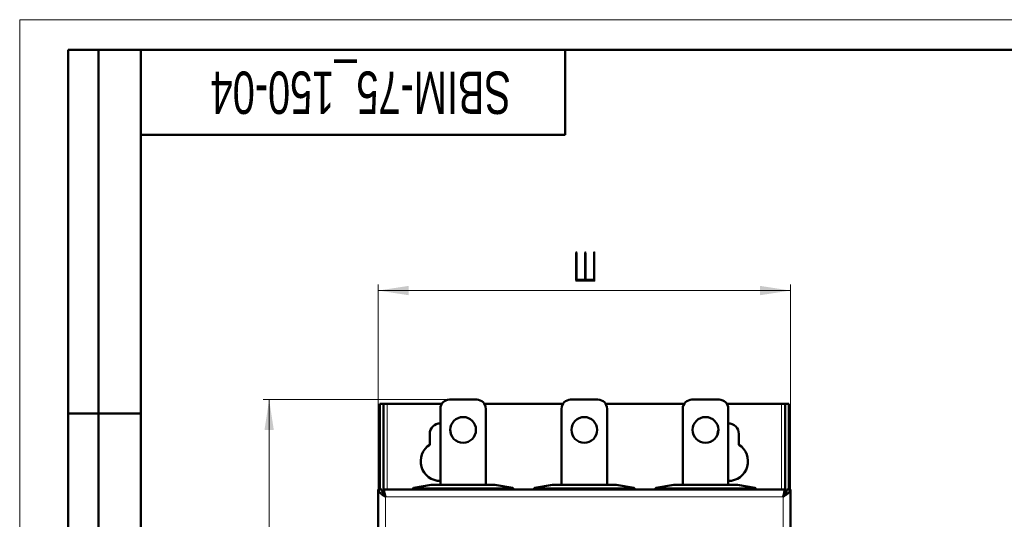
# Model space of a CAD drawing. Header units: millimetres. Extents: x 0 to 420, y 0 to 297.
# Tile 10 of 11: x 0 to 162, y 215 to 297. Entities that reach past the tile are written whole.
import ezdxf

# ---------------------------------------------------------------- set-up
doc = ezdxf.new("R2010")
doc.units = ezdxf.units.MM
doc.styles.add('SLDTEXTSTYLE0', font='TXT', dxfattribs={"width": 0.7, "bigfont": 'bigfont'})
doc.styles.add('SLDTEXTSTYLE1', font='TXT', dxfattribs={"width": 0.7})
doc.dimstyles.new('SLDDIMSTYLE0', dxfattribs={"dimtxt": 5, "dimasz": 5, "dimexe": 0, "dimexo": 0.0625, "dimgap": 1.25, "dimtad": 2, "dimdec": 1, "dimlfac": 2, "dimrnd": 1e-09, "dimzin": 12, "dimdsep": 46, "dimtxsty": 'SLDTEXTSTYLE1', "dimsah": 1, "dimcen": 0.09, "dimadec": 0, "dimazin": 3, "dimtfac": 1, "dimtdec": 3, "dimtofl": 0, "dimtmove": 0, "dimatfit": 3, "dimfxl": 0, "dimfrac": 2, "dimtolj": 1, "dimtzin": 12, "dimarcsym": 0})

# ---------------------------------------------------------------- blocks, each defined once
blk = doc.blocks.new('_D')
at = {"color": 7, "linetype": 'Continuous', "lineweight": 0}
for p, q in [((70.9, 234.3), (40.16, 234.3)), ((41.16, 234.3), (41.16, 78.94)), ((70.9, 78.94), (40.16, 78.94))]:
    blk.add_line(p, q, dxfattribs=at)
at = {"color": 7, "linetype": 'Continuous', "lineweight": 18}
for points in [[(41.16, 234.3), (40.39, 229.3), (41.93, 229.3)], [(41.16, 78.94), (41.93, 83.94), (40.39, 83.94)]]:
    blk.add_solid(points, dxfattribs=at)
at = {"color": 7, "linetype": 'Continuous', "lineweight": 18, "insert": (34.71, 155.02), "char_height": 5, "attachment_point": 1, "rotation": 90, "style": 'SLDTEXTSTYLE0'}
blk.add_mtext('В', dxfattribs=at)
blk = doc.blocks.new('_D_1')
at = {"color": 7, "linetype": 'Continuous', "lineweight": 0}
for p, q in [((59.16, 219.49), (59.16, 253.3)), ((59.16, 252.3), (127.16, 252.3)), ((127.16, 219.49), (127.16, 253.3))]:
    blk.add_line(p, q, dxfattribs=at)
at = {"color": 7, "linetype": 'Continuous', "lineweight": 18}
for points in [[(59.16, 252.3), (64.16, 251.53), (64.16, 253.07)], [(127.16, 252.3), (122.16, 253.07), (122.16, 251.53)]]:
    blk.add_solid(points, dxfattribs=at)
at = {"color": 7, "linetype": 'Continuous', "lineweight": 18, "insert": (91.21, 258.75), "char_height": 5, "attachment_point": 1, "style": 'SLDTEXTSTYLE0'}
blk.add_mtext('Ш', dxfattribs=at)

msp = doc.modelspace()

# ---------------------------------------------------------------- linework, layer by layer
at = {"color": 7, "linetype": 'Continuous', "lineweight": 18}
for q in [(420, 297), (0, 0)]:
    msp.add_line((0, 297), q, dxfattribs=at)
at = {"color": 7, "linetype": 'Continuous', "lineweight": 50}
for p, q in [((8, 172), (8, 292)), ((20, 292), (8, 292)), ((8, 172), (8, 292)), ((13, 172), (13, 292)), ((13, 172), (13, 292)), ((20, 292), (20, 5)), ((415, 292), (20, 292)), ((20, 292), (20, 5)), ((90, 278), (90, 292)), ((20, 278), (90, 278)), ((75.408, 234.301), (70.908, 234.301)), ((95.408, 234.301), (90.908, 234.301)), ((115.408, 234.301), (110.908, 234.301)), ((59.41, 233.628), (60.01, 233.628)), ((59.41, 219.478), (59.41, 233.628)), ((60.01, 219.478), (60.01, 233.628)), ((60.61, 233.628), (60.01, 233.628)), ((69.657, 233.628), (60.61, 233.628)), ((69.408, 232.801), (69.408, 220.228)), ((89.657, 233.628), (76.659, 233.628)), ((76.908, 220.228), (76.908, 232.801)), ((89.408, 232.801), (89.408, 220.228)), ((109.657, 233.628), (96.659, 233.628)), ((96.908, 220.228), (96.908, 232.801)), ((109.408, 232.801), (109.408, 220.228)), ((125.71, 233.628), (116.659, 233.628)), ((116.908, 220.228), (116.908, 232.801)), ((126.31, 233.628), (125.71, 233.628)), ((126.91, 233.628), (126.31, 233.628)), ((126.31, 233.628), (126.31, 219.478)), ((126.91, 233.628), (126.91, 219.478)), ((8, 232), (20, 232)), ((67.66, 228.628), (67.66, 226.867)), ((71.16, 228.577), (71.16, 228.628)), ((115.16, 228.628), (115.16, 228.588)), ((118.66, 226.867), (118.66, 228.628)), ((59.16, 219.478), (59.16, 93.778)), ((59.16, 219.478), (59.76, 219.478)), ((126.41, 219.478), (59.91, 219.478)), ((59.91, 219.478), (59.91, 218.878)), ((64.882, 219.478), (64.886, 219.603)), ((67.908, 220.228), (65.012, 219.745)), ((67.949, 220.228), (78.367, 220.228)), ((81.305, 219.745), (78.408, 220.228)), ((81.264, 219.745), (81.305, 219.745)), ((81.336, 219.737), (81.305, 219.745)), ((81.313, 219.741), (81.336, 219.737)), ((81.384, 219.706), (81.363, 219.723)), ((81.43, 219.603), (81.419, 219.605)), ((81.434, 219.478), (81.43, 219.603)), ((84.882, 219.478), (84.886, 219.603)), ((87.908, 220.228), (85.012, 219.745)), ((87.949, 220.228), (98.367, 220.228)), ((101.305, 219.745), (98.408, 220.228)), ((101.264, 219.745), (101.305, 219.745)), ((101.336, 219.737), (101.305, 219.745)), ((101.313, 219.741), (101.336, 219.737)), ((101.384, 219.706), (101.363, 219.723)), ((101.43, 219.603), (101.419, 219.605)), ((101.434, 219.478), (101.43, 219.603)), ((104.882, 219.478), (104.886, 219.603)), ((107.908, 220.228), (105.012, 219.745)), ((107.949, 220.228), (118.367, 220.228)), ((121.305, 219.745), (118.408, 220.228)), ((121.264, 219.745), (121.305, 219.745)), ((121.336, 219.737), (121.305, 219.745)), ((121.313, 219.741), (121.336, 219.737)), ((121.384, 219.706), (121.363, 219.723)), ((121.43, 219.603), (121.419, 219.605)), ((121.434, 219.478), (121.43, 219.603)), ((126.41, 219.478), (126.41, 218.878)), ((127.16, 219.478), (126.56, 219.478)), ((127.16, 93.778), (127.16, 219.478)), ((59.811, 219.228), (59.91, 219.228)), ((60.096, 218.628), (60.179, 218.628)), ((60.22, 218.563), (60.163, 218.542)), ((126.157, 218.542), (126.101, 218.563)), ((126.142, 218.628), (126.222, 218.628)), ((126.41, 219.228), (126.517, 219.228))]:
    msp.add_line(p, q, dxfattribs=at)
at = {"color": 9, "linetype": 'Continuous', "lineweight": 18}
for p, q in [((60.61, 219.478), (60.61, 233.628)), ((125.71, 233.628), (125.71, 219.478)), ((65.012, 219.745), (65.053, 219.745)), ((65.053, 219.745), (67.949, 220.228)), ((81.264, 219.745), (65.053, 219.745)), ((65.132, 219.478), (65.136, 219.603)), ((81.18, 219.603), (65.136, 219.603)), ((78.367, 220.228), (81.264, 219.745)), ((81.185, 219.478), (81.18, 219.603)), ((81.243, 219.737), (81.264, 219.745)), ((81.305, 219.745), (81.264, 219.745)), ((85.012, 219.745), (85.053, 219.745)), ((85.053, 219.745), (87.949, 220.228)), ((101.264, 219.745), (85.053, 219.745)), ((85.132, 219.478), (85.136, 219.603)), ((101.18, 219.603), (85.136, 219.603)), ((98.367, 220.228), (101.264, 219.745)), ((101.185, 219.478), (101.18, 219.603)), ((101.243, 219.737), (101.264, 219.745)), ((101.305, 219.745), (101.264, 219.745)), ((105.012, 219.745), (105.053, 219.745)), ((105.053, 219.745), (107.949, 220.228)), ((121.264, 219.745), (105.053, 219.745)), ((105.132, 219.478), (105.136, 219.603)), ((121.18, 219.603), (105.136, 219.603)), ((118.367, 220.228), (121.264, 219.745)), ((121.185, 219.478), (121.18, 219.603)), ((121.243, 219.737), (121.264, 219.745)), ((121.305, 219.745), (121.264, 219.745)), ((60.36, 218.278), (60.36, 94.978)), ((125.96, 218.278), (60.36, 218.278)), ((125.96, 94.978), (125.96, 218.278))]:
    msp.add_line(p, q, dxfattribs=at)
at = {"color": 7, "linetype": 'Continuous', "lineweight": 25}
msp.add_line((20, 232), (8, 232), dxfattribs=at)
at = {"color": 7, "linetype": 'Continuous', "lineweight": 50, "flags": 128}
for points in [[(71.16, 228.628), (71.055, 229.227), (71.033, 229.282)], [(115.283, 229.272), (115.266, 229.227), (115.16, 228.628)]]:
    msp.add_lwpolyline(points, dxfattribs=at)
at = {"color": 7, "linetype": 'Continuous', "lineweight": 50}
for centre in [(73.158, 229.301), (93.158, 229.301), (113.158, 229.301)]:
    msp.add_circle(centre, 2.125, dxfattribs=at)
for centre, radius, start, end in [((70.908, 232.801), 1.5, 90, 180), ((75.408, 232.801), 1.5, 0, 90), ((90.908, 232.801), 1.5, 90, 180), ((95.408, 232.801), 1.5, 0, 90), ((110.908, 232.801), 1.5, 90, 180), ((115.408, 232.801), 1.5, 0, 90), ((69.41, 228.628), 1.75, 90.06388, 180), ((116.91, 228.628), 1.75, 0, 90.06388), ((69.41, 224.128), 3.25, 122.57897, 269.9656), ((116.91, 224.128), 3.25, 269.9656, 57.42103)]:
    msp.add_arc(centre, radius, start, end, dxfattribs=at)
at = {"color": 9, "linetype": 'Continuous', "lineweight": 18}
for centre in [(65.011, 217.81), (85.011, 217.81), (105.011, 217.81)]:
    msp.add_arc(centre, 1.796, 86.01259, 93.98758, dxfattribs=at)
at = {"color": 7, "linetype": 'Continuous', "lineweight": 50}
for points, knots in [([(59.16, 219.478), (59.179, 219.376), (59.216, 219.172), (59.504, 218.867), (59.904, 218.568), (60.212, 218.372), (60.36, 218.278)], [0, 0, 0, 0, 0.254649, 0.5095407, 0.7644336, 1, 1, 1, 1]), ([(59.76, 219.478), (59.778, 219.339), (59.813, 219.06), (60.063, 218.659), (60.266, 218.399), (60.36, 218.278)], [0, 0, 0, 0, 0.3481379, 0.69752942, 1, 1, 1, 1]), ([(60.36, 218.278), (60.327, 218.417), (60.261, 218.694), (60.161, 219.061), (60.062, 219.333), (59.978, 219.462), (59.928, 219.474), (59.91, 219.478)], [0, 0, 0, 0, 0.2207426, 0.4415058, 0.662269, 0.883032, 1, 1, 1, 1]), ([(64.886, 219.603), (64.887, 219.613), (64.889, 219.631), (64.901, 219.665), (64.923, 219.699), (64.961, 219.731), (64.994, 219.74), (65.012, 219.745)], [0, 0, 0, 0, 0.1370094, 0.2497736, 0.4758184, 0.7050278, 1, 1, 1, 1]), ([(64.895, 219.646), (64.895, 219.646), (64.894, 219.648), (64.894, 219.641), (64.897, 219.626), (64.903, 219.611), (64.905, 219.603)], [0, 0, 0, 0, 0.06539612, 0.37279373, 0.68553593, 1, 1, 1, 1]), ([(67.949, 220.228), (67.943, 220.228), (67.935, 220.228), (67.924, 220.228), (67.918, 220.228), (67.914, 220.228), (67.909, 220.228), (67.909, 220.228), (67.908, 220.228)], [0, 0, 0, 0, 0.272683, 0.389556, 0.5, 0.610444, 0.727317, 1, 1, 1, 1]), ([(78.408, 220.228), (78.408, 220.228), (78.407, 220.228), (78.403, 220.228), (78.398, 220.228), (78.392, 220.228), (78.382, 220.228), (78.373, 220.228), (78.367, 220.228)], [0, 0, 0, 0, 0.272683, 0.389556, 0.5, 0.610444, 0.727317, 1, 1, 1, 1]), ([(81.363, 219.723), (81.363, 219.723), (81.354, 219.728), (81.345, 219.733), (81.336, 219.737)], [0, 0, 0, 0, 0.00778935, 1, 1, 1, 1]), ([(81.357, 219.723), (81.362, 219.721), (81.372, 219.716), (81.38, 219.709), (81.384, 219.706)], [0, 0, 0, 0, 0.5617393, 1, 1, 1, 1]), ([(81.407, 219.678), (81.404, 219.682), (81.397, 219.692), (81.389, 219.7), (81.384, 219.706)], [0, 0, 0, 0, 0.3460012, 1, 1, 1, 1]), ([(81.43, 219.603), (81.428, 219.618), (81.425, 219.646), (81.412, 219.668), (81.407, 219.678)], [0, 0, 0, 0, 0.5717057, 1, 1, 1, 1]), ([(84.886, 219.603), (84.887, 219.613), (84.889, 219.631), (84.901, 219.665), (84.923, 219.699), (84.961, 219.731), (84.994, 219.74), (85.012, 219.745)], [0, 0, 0, 0, 0.1370094, 0.2497736, 0.4758184, 0.7050278, 1, 1, 1, 1]), ([(84.895, 219.646), (84.895, 219.646), (84.894, 219.648), (84.894, 219.641), (84.897, 219.626), (84.903, 219.611), (84.905, 219.603)], [0, 0, 0, 0, 0.0653961, 0.3727937, 0.6855359, 1, 1, 1, 1]), ([(87.949, 220.228), (87.943, 220.228), (87.935, 220.228), (87.924, 220.228), (87.918, 220.228), (87.914, 220.228), (87.909, 220.228), (87.909, 220.228), (87.908, 220.228)], [0, 0, 0, 0, 0.272683, 0.389556, 0.5, 0.610444, 0.727317, 1, 1, 1, 1]), ([(98.408, 220.228), (98.408, 220.228), (98.407, 220.228), (98.403, 220.228), (98.398, 220.228), (98.392, 220.228), (98.382, 220.228), (98.373, 220.228), (98.367, 220.228)], [0, 0, 0, 0, 0.272683, 0.389556, 0.5, 0.610444, 0.727317, 1, 1, 1, 1]), ([(101.363, 219.723), (101.363, 219.723), (101.354, 219.728), (101.345, 219.733), (101.336, 219.737)], [0, 0, 0, 0, 0.0077894, 1, 1, 1, 1]), ([(101.357, 219.723), (101.362, 219.721), (101.372, 219.716), (101.38, 219.709), (101.384, 219.706)], [0, 0, 0, 0, 0.5617393, 1, 1, 1, 1]), ([(101.407, 219.678), (101.404, 219.682), (101.397, 219.692), (101.389, 219.7), (101.384, 219.706)], [0, 0, 0, 0, 0.3460012, 1, 1, 1, 1]), ([(101.43, 219.603), (101.428, 219.618), (101.425, 219.646), (101.412, 219.668), (101.407, 219.678)], [0, 0, 0, 0, 0.5717057, 1, 1, 1, 1]), ([(104.886, 219.603), (104.887, 219.613), (104.889, 219.631), (104.901, 219.665), (104.923, 219.699), (104.961, 219.731), (104.994, 219.74), (105.012, 219.745)], [0, 0, 0, 0, 0.1370094, 0.2497736, 0.4758184, 0.7050278, 1, 1, 1, 1]), ([(104.895, 219.646), (104.895, 219.646), (104.894, 219.648), (104.894, 219.641), (104.897, 219.626), (104.903, 219.611), (104.905, 219.603)], [0, 0, 0, 0, 0.0653961, 0.3727937, 0.6855359, 1, 1, 1, 1]), ([(107.949, 220.228), (107.943, 220.228), (107.935, 220.228), (107.924, 220.228), (107.918, 220.228), (107.914, 220.228), (107.909, 220.228), (107.909, 220.228), (107.908, 220.228)], [0, 0, 0, 0, 0.272683, 0.389556, 0.5, 0.610444, 0.727317, 1, 1, 1, 1]), ([(118.408, 220.228), (118.408, 220.228), (118.407, 220.228), (118.403, 220.228), (118.398, 220.228), (118.392, 220.228), (118.382, 220.228), (118.373, 220.228), (118.367, 220.228)], [0, 0, 0, 0, 0.272683, 0.389556, 0.5, 0.610444, 0.727317, 1, 1, 1, 1]), ([(121.363, 219.723), (121.363, 219.723), (121.354, 219.728), (121.345, 219.733), (121.336, 219.737)], [0, 0, 0, 0, 0.0077894, 1, 1, 1, 1]), ([(121.357, 219.723), (121.362, 219.721), (121.372, 219.716), (121.38, 219.709), (121.384, 219.706)], [0, 0, 0, 0, 0.5617393, 1, 1, 1, 1]), ([(121.407, 219.678), (121.404, 219.682), (121.397, 219.692), (121.389, 219.7), (121.384, 219.706)], [0, 0, 0, 0, 0.3460012, 1, 1, 1, 1]), ([(121.43, 219.603), (121.428, 219.618), (121.425, 219.646), (121.412, 219.668), (121.407, 219.678)], [0, 0, 0, 0, 0.5717057, 1, 1, 1, 1]), ([(126.41, 219.478), (126.377, 219.464), (126.311, 219.436), (126.211, 219.218), (126.112, 218.898), (126.028, 218.563), (125.978, 218.351), (125.96, 218.278)], [0, 0, 0, 0, 0.2207426, 0.4415058, 0.662269, 0.883032, 1, 1, 1, 1]), ([(125.96, 218.278), (126.12, 218.38), (126.441, 218.584), (126.843, 218.89), (127.111, 219.188), (127.144, 219.384), (127.16, 219.478)], [0, 0, 0, 0, 0.254649, 0.5095407, 0.7644336, 1, 1, 1, 1]), ([(125.96, 218.278), (126.069, 218.417), (126.287, 218.696), (126.518, 219.097), (126.547, 219.357), (126.56, 219.478)], [0, 0, 0, 0, 0.3481379, 0.6975294, 1, 1, 1, 1]), ([(60.36, 218.278), (60.325, 218.353), (60.253, 218.503), (60.146, 218.694), (60.049, 218.825), (59.987, 218.85), (59.961, 218.86)], [0, 0, 0, 0, 0.2687209, 0.5374418, 0.806054, 1, 1, 1, 1]), ([(126.358, 218.858), (126.34, 218.853), (126.286, 218.838), (126.196, 218.725), (126.089, 218.545), (126.01, 218.382), (125.967, 218.293), (125.96, 218.278)], [0, 0, 0, 0, 0.137742, 0.4073841, 0.6769172, 0.9464504, 1, 1, 1, 1])]:
    msp.add_open_spline(points, degree=3, knots=knots, dxfattribs=at)
at = {"color": 9, "linetype": 'Continuous', "lineweight": 18}
for points, knots in [([(65.136, 219.603), (65.135, 219.62), (65.131, 219.655), (65.113, 219.698), (65.086, 219.731), (65.065, 219.74), (65.053, 219.745)], [0, 0, 0, 0, 0.2272902, 0.4750427, 0.7046176, 1, 1, 1, 1]), ([(81.18, 219.603), (81.182, 219.618), (81.184, 219.649), (81.197, 219.684), (81.208, 219.7), (81.211, 219.706)], [0, 0, 0, 0, 0.3807292, 0.7903112, 1, 1, 1, 1]), ([(81.419, 219.605), (81.417, 219.605), (81.404, 219.606), (81.361, 219.606), (81.278, 219.606), (81.213, 219.604), (81.18, 219.603)], [0, 0, 0, 0, 0.0775503, 0.3850335, 0.6925168, 1, 1, 1, 1]), ([(81.211, 219.706), (81.216, 219.712), (81.226, 219.725), (81.237, 219.732), (81.243, 219.737)], [0, 0, 0, 0, 0.4698129, 1, 1, 1, 1]), ([(81.211, 219.706), (81.241, 219.717), (81.296, 219.739), (81.337, 219.728), (81.357, 219.723)], [0, 0, 0, 0, 0.5404587, 1, 1, 1, 1]), ([(81.243, 219.737), (81.261, 219.742), (81.285, 219.748), (81.307, 219.743), (81.313, 219.741)], [0, 0, 0, 0, 0.72955566, 1, 1, 1, 1]), ([(81.357, 219.723), (81.358, 219.724), (81.359, 219.725), (81.362, 219.723), (81.363, 219.723)], [0, 0, 0, 0, 0.5676794, 1, 1, 1, 1]), ([(81.419, 219.605), (81.419, 219.615), (81.418, 219.635), (81.413, 219.658), (81.409, 219.673), (81.407, 219.676), (81.407, 219.678)], [0, 0, 0, 0, 0.3172269, 0.6082948, 0.813505, 1, 1, 1, 1]), ([(85.136, 219.603), (85.135, 219.62), (85.131, 219.655), (85.113, 219.698), (85.086, 219.731), (85.065, 219.74), (85.053, 219.745)], [0, 0, 0, 0, 0.22729025, 0.47504266, 0.70461762, 1, 1, 1, 1]), ([(101.18, 219.603), (101.182, 219.618), (101.184, 219.649), (101.197, 219.684), (101.208, 219.7), (101.211, 219.706)], [0, 0, 0, 0, 0.3807292, 0.7903112, 1, 1, 1, 1]), ([(101.419, 219.605), (101.417, 219.605), (101.404, 219.606), (101.361, 219.606), (101.278, 219.606), (101.213, 219.604), (101.18, 219.603)], [0, 0, 0, 0, 0.0775503, 0.3850335, 0.6925168, 1, 1, 1, 1]), ([(101.211, 219.706), (101.216, 219.712), (101.226, 219.725), (101.237, 219.732), (101.243, 219.737)], [0, 0, 0, 0, 0.4698129, 1, 1, 1, 1]), ([(101.211, 219.706), (101.241, 219.717), (101.296, 219.739), (101.337, 219.728), (101.357, 219.723)], [0, 0, 0, 0, 0.5404587, 1, 1, 1, 1]), ([(101.243, 219.737), (101.261, 219.742), (101.285, 219.748), (101.307, 219.743), (101.313, 219.741)], [0, 0, 0, 0, 0.7295557, 1, 1, 1, 1]), ([(101.357, 219.723), (101.358, 219.724), (101.359, 219.725), (101.362, 219.723), (101.363, 219.723)], [0, 0, 0, 0, 0.5676794, 1, 1, 1, 1]), ([(101.419, 219.605), (101.419, 219.615), (101.418, 219.635), (101.413, 219.658), (101.409, 219.673), (101.407, 219.676), (101.407, 219.678)], [0, 0, 0, 0, 0.3172269, 0.6082948, 0.813505, 1, 1, 1, 1]), ([(105.136, 219.603), (105.135, 219.62), (105.131, 219.655), (105.113, 219.698), (105.086, 219.731), (105.065, 219.74), (105.053, 219.745)], [0, 0, 0, 0, 0.22729025, 0.47504266, 0.70461762, 1, 1, 1, 1]), ([(121.18, 219.603), (121.182, 219.618), (121.184, 219.649), (121.197, 219.684), (121.208, 219.7), (121.211, 219.706)], [0, 0, 0, 0, 0.3807292, 0.7903112, 1, 1, 1, 1]), ([(121.419, 219.605), (121.417, 219.605), (121.404, 219.606), (121.361, 219.606), (121.278, 219.606), (121.213, 219.604), (121.18, 219.603)], [0, 0, 0, 0, 0.0775503, 0.3850335, 0.6925168, 1, 1, 1, 1]), ([(121.211, 219.706), (121.216, 219.712), (121.226, 219.725), (121.237, 219.732), (121.243, 219.737)], [0, 0, 0, 0, 0.4698129, 1, 1, 1, 1]), ([(121.211, 219.706), (121.241, 219.717), (121.296, 219.739), (121.337, 219.728), (121.357, 219.723)], [0, 0, 0, 0, 0.5404587, 1, 1, 1, 1]), ([(121.243, 219.737), (121.261, 219.742), (121.285, 219.748), (121.307, 219.743), (121.313, 219.741)], [0, 0, 0, 0, 0.7295557, 1, 1, 1, 1]), ([(121.357, 219.723), (121.358, 219.724), (121.359, 219.725), (121.362, 219.723), (121.363, 219.723)], [0, 0, 0, 0, 0.5676794, 1, 1, 1, 1]), ([(121.419, 219.605), (121.419, 219.615), (121.418, 219.635), (121.413, 219.658), (121.409, 219.673), (121.407, 219.676), (121.407, 219.678)], [0, 0, 0, 0, 0.3172269, 0.6082948, 0.813505, 1, 1, 1, 1])]:
    msp.add_open_spline(points, degree=3, knots=knots, dxfattribs=at)

# ---------------------------------------------------------------- texts
at = {"color": 7, "linetype": 'Continuous', "lineweight": 0, "insert": (56.272, 281.449), "char_height": 7, "attachment_point": 2, "rotation": 180, "style": 'SLDTEXTSTYLE1'}
msp.add_mtext('SBIM-75_150-04', dxfattribs=at)

# ---------------------------------------------------------------- dimensions: what is measured, and where the dimension line sits
at = {"color": 7, "linetype": 'Continuous', "lineweight": 18}
dim = msp.add_linear_dim(base=(127.16, 252.301), p1=(59.16, 219.478), p2=(127.16, 219.478), text='Ш', dimstyle='SLDDIMSTYLE0', dxfattribs=at)
dim.commit()
dim.dimension.update_dxf_attribs({"geometry": '_D_1', "text_midpoint": (93.16, 252.301), "dimtype": 160})
dim = msp.add_linear_dim(base=(41.16, 78.942), p1=(70.908, 234.301), p2=(70.908, 78.942), angle=90, text='В', dimstyle='SLDDIMSTYLE0', dxfattribs=at)
dim.commit()
dim.dimension.update_dxf_attribs({"geometry": '_D', "text_midpoint": (41.16, 156.621), "dimtype": 160})

doc.saveas('drawing.dxf')
